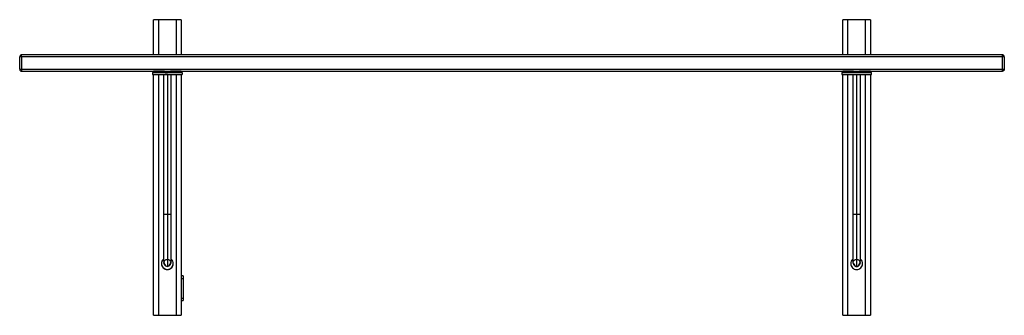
# Paper-space layout '_Front' of a CAD drawing. Header units: millimetres. Extents: x 7370 to 8370, y -248 to 52.
import ezdxf

# ---------------------------------------------------------------- set-up
doc = ezdxf.new("R2010")
doc.units = ezdxf.units.MM

psp = doc.layouts.new('_Front')

# ---------------------------------------------------------------- linework, layer by layer
at = {"color": 7, "linetype": 'Continuous', "lineweight": 25}
for p, q in [((7506, 16.7), (7506, 52.5)), ((7529, 52.5), (7511, 52.5)), ((7511, 52.5), (7511, 16.7)), ((7529, 52.5), (7529, 16.7)), ((7534, 52.5), (7534, 16.7)), ((8206, 16.7), (8206, 52.5)), ((8229, 52.5), (8211, 52.5)), ((8211, 16.7), (8211, 52.5)), ((8229, 16.7), (8229, 52.5)), ((8234, 52.5), (8234, 16.7)), ((7370, 2.2), (7370, 14.7)), ((7372, 16.7), (7372, 16.7)), ((8368, 16.7), (7372, 16.7)), ((7372, 14.7), (7372, 2.2)), ((8368, 14.7), (7372, 14.7)), ((8368, 2.2), (8368, 14.7)), ((8370, 14.7), (8369.9, 14.7)), ((8370, 14.7), (8370, 2.2)), ((7370, 2.2), (7370.1, 2.2)), ((7372, 2.2), (8368, 2.2)), ((7372, 0.3), (8368, 0.3)), ((7506, -1), (7506, 0.2)), ((7507.5, 0), (7507.5, -1)), ((7510, 0.3), (7510, 0.2)), ((7517, 0.2), (7511, 0.2)), ((7511, 0.2), (7511, 0)), ((7517, 0.3), (7517, 0)), ((7520, 0.3), (7520, 0)), ((7529, 0.2), (7523, 0.2)), ((7526.3, 0), (7523, 0)), ((7529, 0.2), (7529, 0)), ((7530, 0.2), (7530, 0.3)), ((7532.5, 0), (7532.5, -1)), ((7534, 0.2), (7534, -1)), ((8206, -1), (8206, 0.2)), ((8207.5, 0), (8207.5, -1)), ((8210, 0.3), (8210, 0.2)), ((8217, 0.2), (8211, 0.2)), ((8211, 0), (8211, 0.2)), ((8217, 0), (8213.7, 0)), ((8220, 0.3), (8220, 0)), ((8229, 0.2), (8223, 0.2)), ((8229, 0), (8229, 0.2)), ((8230, 0.2), (8230, 0.3)), ((8232.5, -1), (8232.5, 0)), ((8234, 0.2), (8234, -1)), ((7505, -1), (7505, -3)), ((7506, -247.5), (7506, -3)), ((7509.6, -3), (7511.8, -3)), ((7511, -3), (7511, -247.5)), ((7516, -3), (7516, -145)), ((7520, -3), (7520, -145)), ((7527.5, -1), (7523, -1)), ((7524, -145), (7524, -3)), ((7529, -3), (7529, -247.5)), ((7532.5, -1), (7535, -1)), ((7534, -3), (7534, -247.5)), ((7535, -1), (7535, -3)), ((8205, -1), (8207.5, -1)), ((8205, -1), (8205, -3)), ((8206, -247.5), (8206, -3)), ((8211, -247.5), (8211, -3)), ((8217, -1), (8212.5, -1)), ((8216, -3), (8216, -145)), ((8220, -3), (8220, -145)), ((8223, 0), (8222.8, 0)), ((8224, -145), (8224, -3)), ((8228.2, -3), (8230.4, -3)), ((8229, -247.5), (8229, -3)), ((8234, -3), (8234, -247.5)), ((8235, -1), (8235, -1)), ((8235, -3), (8235, -1)), ((7536, -207.5), (7534, -207.5)), ((7534, -210), (7536, -210)), ((7536, -210), (7536, -230)), ((7534, -230), (7536, -230)), ((7534, -232.5), (7536, -232.5)), ((7511, -247.5), (7529, -247.5)), ((8211, -247.5), (8229, -247.5))]:
    psp.add_line(p, q, dxfattribs=at)
for centre, radius, start, end in [((7520, -195), 5.99, 132.1192, 0.3361), ((8220, -195), 3, 179.9863, 0.0116)]:
    psp.add_arc(centre, radius, start, end, dxfattribs=at)
for points, knots in [([(7511, 52.5), (7510.3, 52.5), (7508.8, 52.5), (7507.1, 52.5), (7506.2, 52.5), (7506.1, 52.5), (7506, 52.5)], [0, 0, 0, 0, 0.270261, 0.562429, 0.789736, 1, 1, 1, 1]), ([(7534, 52.5), (7533.9, 52.5), (7533.7, 52.5), (7532.4, 52.5), (7530.7, 52.5), (7529.6, 52.5), (7529, 52.5)], [0, 0, 0, 0, 0.270261, 0.562429, 0.789736, 1, 1, 1, 1]), ([(8211, 52.5), (8210.3, 52.5), (8208.8, 52.5), (8207.1, 52.5), (8206.2, 52.5), (8206.1, 52.5), (8206, 52.5)], [0, 0, 0, 0, 0.270261, 0.562429, 0.789736, 1, 1, 1, 1]), ([(8234, 52.5), (8233.9, 52.5), (8233.7, 52.5), (8232.4, 52.5), (8230.7, 52.5), (8229.5, 52.5), (8229, 52.5)], [0, 0, 0, 0, 0.270261, 0.562429, 0.789736, 1, 1, 1, 1]), ([(7372, 16.7), (7371.9, 16.7), (7371.6, 16.7), (7371.2, 16.6), (7370.9, 16.4), (7370.5, 16), (7370.2, 15.6), (7370, 15.1), (7370, 14.9), (7370, 14.7)], [0, 0, 0, 0, 0.1281506, 0.2569586, 0.3836854, 0.5072805, 0.7561109, 0.879565, 1, 1, 1, 1]), ([(7372, 14.7), (7371.7, 14.7), (7371.1, 14.7), (7370.5, 14.7), (7370.1, 14.7), (7370, 14.7), (7370, 14.7)], [0, 0, 0, 0, 0.270261, 0.562429, 0.789736, 1, 1, 1, 1]), ([(7372, 14.7), (7372, 15), (7372, 15.6), (7372, 16.3), (7372, 16.6), (7372, 16.7), (7372, 16.7)], [0, 0, 0, 0, 0.306042, 0.636892, 0.894293, 1, 1, 1, 1]), ([(8368, 14.7), (8368, 15), (8368, 15.6), (8368, 16.3), (8368, 16.7), (8368, 16.7), (8368, 16.7)], [0, 0, 0, 0, 0.270261, 0.562429, 0.789736, 1, 1, 1, 1]), ([(8370, 14.7), (8370, 14.9), (8369.9, 15.2), (8369.8, 15.5), (8369.6, 15.9), (8369.3, 16.3), (8368.9, 16.6), (8368.4, 16.7), (8368.1, 16.7), (8368, 16.7)], [0, 0, 0, 0, 0.1281506, 0.2569586, 0.3836854, 0.5072805, 0.7561109, 0.879565, 1, 1, 1, 1]), ([(8369.9, 14.7), (8369.9, 14.7), (8369.8, 14.7), (8369.3, 14.7), (8368.7, 14.7), (8368.2, 14.7), (8368, 14.7)], [0, 0, 0, 0, 0.17409, 0.504763, 0.762026, 1, 1, 1, 1]), ([(7370, 2.2), (7370, 2.1), (7370.1, 1.8), (7370.2, 1.5), (7370.4, 1.1), (7370.7, 0.7), (7371.2, 0.4), (7371.6, 0.3), (7371.9, 0.3), (7372, 0.3)], [0, 0, 0, 0, 0.128151, 0.256959, 0.383685, 0.50728, 0.756111, 0.879565, 1, 1, 1, 1]), ([(7370.1, 2.2), (7370.1, 2.2), (7370.2, 2.2), (7370.7, 2.2), (7371.3, 2.2), (7371.8, 2.2), (7372, 2.2)], [0, 0, 0, 0, 0.17409, 0.504763, 0.762026, 1, 1, 1, 1]), ([(7372, 2.2), (7372, 2), (7372, 1.4), (7372, 0.7), (7372, 0.3), (7372, 0.3), (7372, 0.3)], [0, 0, 0, 0, 0.270261, 0.562429, 0.789736, 1, 1, 1, 1]), ([(7511, 0.2), (7510.3, 0.2), (7508.8, 0.2), (7507.1, 0.2), (7506.2, 0.2), (7506.1, 0.2), (7506, 0.2)], [0, 0, 0, 0, 0.270261, 0.562429, 0.789736, 1, 1, 1, 1]), ([(7507.5, 0), (7507.5, 0), (7507.4, 0), (7507.7, 0), (7508.4, 0), (7509.5, 0), (7511.1, 0), (7513, 0), (7515.2, 0), (7517.5, 0), (7520, 0), (7522.5, 0), (7524.8, 0), (7527, 0), (7528.9, 0), (7530.5, 0), (7531.6, 0), (7532.1, 0), (7532.3, 0)], [0, 0, 0, 0, 0.000528, 0.067501, 0.133847, 0.200192, 0.267165, 0.334138, 0.400483, 0.466828, 0.533801, 0.600774, 0.667119, 0.733464, 0.800438, 0.867411, 0.933756, 1, 1, 1, 1]), ([(7507.5, 0), (7507.6, 0), (7507.6, 0), (7508.4, 0), (7509.5, 0), (7511.1, 0), (7513, 0), (7515.2, 0), (7517.5, 0), (7520, 0), (7522.5, 0), (7524.8, 0), (7527, 0), (7528.9, 0), (7530.5, 0), (7531.6, 0), (7532.4, 0), (7532.5, 0), (7532.5, 0)], [0, 0, 0, 0, 0.062794, 0.125, 0.187206, 0.25, 0.312795, 0.375, 0.437206, 0.5, 0.562795, 0.625, 0.687206, 0.75, 0.812795, 0.875, 0.937206, 1, 1, 1, 1]), ([(7522.1, 0), (7522.1, 0), (7521.9, 0), (7521.2, 0), (7520.4, 0), (7520, 0)], [0, 0, 0, 0, 0.000044, 0.500197, 1, 1, 1, 1]), ([(7522.8, 0), (7522.8, 0), (7522.7, 0), (7522.4, 0), (7522.1, 0)], [0, 0, 0, 0, 0.001058, 1, 1, 1, 1]), ([(7531.2, 0), (7530.6, 0), (7528.8, 0), (7527.3, 0), (7526.3, 0)], [0, 0, 0, 0, 0.355088, 1, 1, 1, 1]), ([(7526.3, 0), (7527.3, 0), (7529.4, 0), (7531.4, 0), (7532.5, 0)], [0, 0, 0, 0, 0.4868893, 1, 1, 1, 1]), ([(7534, 0.2), (7533.9, 0.2), (7533.7, 0.2), (7532.4, 0.2), (7530.7, 0.2), (7529.6, 0.2), (7529, 0.2)], [0, 0, 0, 0, 0.270261, 0.562429, 0.789736, 1, 1, 1, 1]), ([(8211, 0.2), (8210.3, 0.2), (8208.8, 0.2), (8207.1, 0.2), (8206.2, 0.2), (8206.1, 0.2), (8206, 0.2)], [0, 0, 0, 0, 0.270261, 0.562429, 0.789736, 1, 1, 1, 1]), ([(8207.5, 0), (8207.6, 0), (8207.6, 0), (8208.4, 0), (8209.5, 0), (8211.1, 0), (8213, 0), (8215.2, 0), (8217.5, 0), (8220, 0), (8222.5, 0), (8224.8, 0), (8227, 0), (8228.9, 0), (8230.5, 0), (8231.6, 0), (8232.4, 0), (8232.5, 0), (8232.5, 0)], [0, 0, 0, 0, 0.062794, 0.125, 0.187205, 0.25, 0.312794, 0.375, 0.437205, 0.5, 0.562794, 0.625, 0.687205, 0.75, 0.812794, 0.875, 0.937206, 1, 1, 1, 1]), ([(8207.5, 0), (8207.6, 0), (8207.6, 0), (8208.4, 0), (8209.5, 0), (8211.1, 0), (8213, 0), (8215.2, 0), (8217.5, 0), (8220, 0), (8222.5, 0), (8224.8, 0), (8227, 0), (8228.9, 0), (8230.5, 0), (8231.6, 0), (8232.3, 0), (8232.6, 0), (8232.5, 0), (8232.5, 0)], [0, 0, 0, 0, 0.062763, 0.124938, 0.187113, 0.249876, 0.31264, 0.374814, 0.436989, 0.499752, 0.562516, 0.624691, 0.686865, 0.749629, 0.812392, 0.874567, 0.936741, 0.999505, 1, 1, 1, 1]), ([(8213.7, 0), (8212.7, 0), (8211.2, 0), (8209.4, 0), (8208.8, 0)], [0, 0, 0, 0, 0.644912, 1, 1, 1, 1]), ([(8220, 0), (8220, 0), (8219.6, 0), (8218.8, 0), (8218, 0), (8217.8, 0), (8217.7, 0)], [0, 0, 0, 0, 0.0001193, 0.44481, 0.8888824, 1, 1, 1, 1]), ([(8234, 0.2), (8233.9, 0.2), (8233.7, 0.2), (8232.4, 0.2), (8230.7, 0.2), (8229.5, 0.2), (8229, 0.2)], [0, 0, 0, 0, 0.270261, 0.562429, 0.789736, 1, 1, 1, 1]), ([(8368, 0.3), (8368, 0.3), (8368, 0.4), (8368, 0.9), (8368, 1.6), (8368, 2), (8368, 2.2)], [0, 0, 0, 0, 0.270261, 0.562429, 0.789736, 1, 1, 1, 1]), ([(8368, 2.2), (8368.3, 2.2), (8368.9, 2.2), (8369.5, 2.2), (8369.9, 2.2), (8370, 2.2), (8370, 2.2)], [0, 0, 0, 0, 0.270261, 0.562429, 0.789736, 1, 1, 1, 1]), ([(8370, 2.2), (8370, 2), (8369.9, 1.4), (8369.4, 0.7), (8368.7, 0.3), (8368.2, 0.3), (8368, 0.3)], [0, 0, 0, 0, 0.270261, 0.562429, 0.789736, 1, 1, 1, 1]), ([(7505, -1), (7505, -1), (7504.9, -1), (7505.2, -1), (7506, -1), (7507.5, -1), (7509.3, -1), (7511.6, -1), (7514.2, -1), (7517.1, -1), (7520, -1), (7523, -1), (7525.8, -1), (7528.4, -1), (7530.7, -1), (7532.4, -1), (7533.1, -1), (7533.4, -1)], [0, 0, 0, 0, 0.000483, 0.073864, 0.146558, 0.219251, 0.292632, 0.366014, 0.438707, 0.5114, 0.584782, 0.658164, 0.730857, 0.80355, 0.876932, 0.950313, 1, 1, 1, 1]), ([(7505, -1), (7505.1, -1), (7505.2, -1), (7506.1, -1), (7507.4, -1), (7509.3, -1), (7511.6, -1), (7514.2, -1), (7517.1, -1), (7520, -1), (7523, -1), (7525.8, -1), (7528.4, -1), (7530.7, -1), (7532.6, -1), (7533.9, -1), (7534.8, -1), (7534.9, -1), (7535, -1)], [0, 0, 0, 0, 0.062794, 0.125, 0.187206, 0.25, 0.312795, 0.375, 0.437206, 0.5, 0.562795, 0.625, 0.687206, 0.75, 0.812795, 0.875, 0.937206, 1, 1, 1, 1]), ([(7505, -3), (7505.1, -3), (7505.2, -3), (7506.1, -3), (7507.4, -3), (7509.3, -3), (7511.6, -3), (7514.2, -3), (7517.1, -3), (7520, -3), (7523, -3), (7525.8, -3), (7528.4, -3), (7530.7, -3), (7532.6, -3), (7533.9, -3), (7534.8, -3), (7534.9, -3), (7535, -3)], [0, 0, 0, 0, 0.062794, 0.125, 0.187206, 0.25, 0.312795, 0.375, 0.437206, 0.5, 0.562795, 0.625, 0.687206, 0.75, 0.812795, 0.875, 0.937206, 1, 1, 1, 1]), ([(7510.8, -1), (7510.9, -1), (7511.6, -1), (7513, -1), (7515.1, -1), (7516.6, -1), (7517.3, -1)], [0, 0, 0, 0, 0.073375, 0.393879, 0.711377, 1, 1, 1, 1]), ([(7511.8, -1), (7511.9, -1), (7512.1, -1), (7512.4, -1), (7512.5, -1)], [0, 0, 0, 0, 0.4619057, 1, 1, 1, 1]), ([(7512.4, -1), (7513.4, -1), (7515.2, -1), (7516.8, -1), (7517.6, -1)], [0, 0, 0, 0, 0.5392456, 1, 1, 1, 1]), ([(7512.4, -3), (7513.4, -3), (7515.2, -3), (7516.8, -3), (7517.6, -3)], [0, 0, 0, 0, 0.539244, 1, 1, 1, 1]), ([(7513.7, 0), (7514.5, 0), (7516, 0), (7517.3, 0), (7518, 0)], [0, 0, 0, 0, 0.539296, 1, 1, 1, 1]), ([(7513.7, -1), (7514.5, -1), (7516, -1), (7517.3, -1), (7518, -1)], [0, 0, 0, 0, 0.539294, 1, 1, 1, 1]), ([(7517.2, 0), (7517.2, 0), (7517, 0), (7516.9, 0), (7517.1, 0), (7517.2, 0)], [0, 0, 0, 0, 0.0005129, 0.5004947, 1, 1, 1, 1]), ([(7520, -3), (7519.5, -3), (7518.6, -3), (7517.9, -3), (7517.6, -3)], [0, 0, 0, 0, 0.586407, 1, 1, 1, 1]), ([(7523, -1), (7523, -1), (7522.9, -1), (7522.2, -1), (7521.2, -1), (7520.3, -1), (7519.9, -1), (7519.9, -1)], [0, 0, 0, 0, 0.243661, 0.487049, 0.730398, 0.973977, 1, 1, 1, 1]), ([(7531.6, -1), (7531.5, -1), (7530.1, -1), (7528.7, -1), (7527.5, -1)], [0, 0, 0, 0, 0.08565, 1, 1, 1, 1]), ([(7533.9, -1), (7533.9, -1), (7533.8, -1), (7533.6, -1), (7533.4, -1)], [0, 0, 0, 0, 0.0039784, 1, 1, 1, 1]), ([(8205, -1), (8205.1, -1), (8205.2, -1), (8206.1, -1), (8207.4, -1), (8209.3, -1), (8211.6, -1), (8214.2, -1), (8217.1, -1), (8220, -1), (8223, -1), (8225.8, -1), (8228.4, -1), (8230.7, -1), (8232.6, -1), (8233.9, -1), (8234.8, -1), (8234.9, -1), (8235, -1)], [0, 0, 0, 0, 0.062794, 0.125, 0.187205, 0.25, 0.312794, 0.375, 0.437205, 0.5, 0.562794, 0.625, 0.687205, 0.75, 0.812794, 0.875, 0.937206, 1, 1, 1, 1]), ([(8205, -1), (8205.1, -1), (8205.2, -1), (8206.1, -1), (8207.4, -1), (8209.3, -1), (8211.6, -1), (8214.2, -1), (8217.1, -1), (8220, -1), (8223, -1), (8225.8, -1), (8228.4, -1), (8230.7, -1), (8232.6, -1), (8234, -1), (8234.8, -1), (8235.1, -1), (8235, -1), (8235, -1)], [0, 0, 0, 0, 0.062769, 0.124948, 0.187128, 0.249897, 0.312665, 0.374845, 0.437025, 0.499794, 0.562562, 0.624742, 0.686922, 0.74969, 0.812459, 0.874639, 0.936819, 0.999587, 1, 1, 1, 1]), ([(8205, -3), (8205.1, -3), (8205.2, -3), (8206.1, -3), (8207.4, -3), (8209.3, -3), (8211.6, -3), (8214.2, -3), (8217.1, -3), (8220, -3), (8223, -3), (8225.8, -3), (8228.4, -3), (8230.7, -3), (8232.6, -3), (8233.9, -3), (8234.8, -3), (8234.9, -3), (8235, -3)], [0, 0, 0, 0, 0.062794, 0.125, 0.187205, 0.25, 0.312794, 0.375, 0.437205, 0.5, 0.562794, 0.625, 0.687205, 0.75, 0.812794, 0.875, 0.937206, 1, 1, 1, 1]), ([(8212.5, -1), (8211.3, -1), (8209.9, -1), (8208.5, -1), (8208.4, -1)], [0, 0, 0, 0, 0.91435, 1, 1, 1, 1]), ([(8217.6, -1), (8217.4, -1), (8217.1, -1), (8217, -1), (8217, -1)], [0, 0, 0, 0, 0.333084, 1, 1, 1, 1]), ([(8220, -1), (8219.6, -1), (8218.9, -1), (8218.1, -1), (8217.9, -1), (8217.9, -1)], [0, 0, 0, 0, 0.500213, 0.999955, 1, 1, 1, 1]), ([(8222, -1), (8222.7, -1), (8224, -1), (8225.5, -1), (8226.3, -1)], [0, 0, 0, 0, 0.460707, 1, 1, 1, 1]), ([(8222.2, 0), (8222.8, 0), (8224.1, 0), (8225.5, 0), (8226.3, 0)], [0, 0, 0, 0, 0.442858, 1, 1, 1, 1]), ([(8222.5, -1), (8223.2, -1), (8224.8, -1), (8226.6, -1), (8227.6, -1)], [0, 0, 0, 0, 0.4607537, 1, 1, 1, 1]), ([(8222.5, -3), (8223.2, -3), (8224.8, -3), (8226.6, -3), (8227.6, -3)], [0, 0, 0, 0, 0.460757, 1, 1, 1, 1]), ([(8222.7, -1), (8223.4, -1), (8224.9, -1), (8226.5, -1), (8227.4, -1), (8227.6, -1)], [0, 0, 0, 0, 0.403151, 0.846634, 1, 1, 1, 1]), ([(8227.5, -1), (8227.6, -1), (8227.9, -1), (8228.1, -1), (8228.2, -1)], [0, 0, 0, 0, 0.538096, 1, 1, 1, 1]), ([(7516, -145), (7516, -147.1), (7516, -151.4), (7516, -157.9), (7516, -164.4), (7516, -170.9), (7516, -177), (7516, -182), (7516, -185.9), (7516, -188.9), (7516, -190.4), (7516, -191.2)], [0, 0, 0, 0, 0.10678, 0.218763, 0.335943, 0.458325, 0.585904, 0.71868, 0.810139, 0.903913, 1, 1, 1, 1]), ([(7516, -145), (7516.1, -145), (7516.2, -145), (7517.1, -145), (7518.5, -145), (7519.5, -145), (7520, -145)], [0, 0, 0, 0, 0.240108, 0.5, 0.759892, 1, 1, 1, 1]), ([(7520, -145), (7520, -147.6), (7520, -152.9), (7520, -160.7), (7520, -168.1), (7520, -175), (7520, -181.3), (7520, -186.7), (7520, -191.1), (7520, -194.6), (7520, -196.8), (7520, -197.6), (7520, -197.8)], [0, 0, 0, 0, 0.106732, 0.213463, 0.320193, 0.426925, 0.533655, 0.640387, 0.74103, 0.841674, 0.942316, 1, 1, 1, 1]), ([(7520, -145), (7520.5, -145), (7521.6, -145), (7522.9, -145), (7523.8, -145), (7523.9, -145), (7524, -145)], [0, 0, 0, 0, 0.2401085, 0.5, 0.7598915, 1, 1, 1, 1]), ([(7524, -191.2), (7524, -190.3), (7524, -188.5), (7524, -184.8), (7524, -180.3), (7524, -174.8), (7524, -168.4), (7524, -162.1), (7524, -156.1), (7524, -150.6), (7524, -146.9), (7524, -145)], [0, 0, 0, 0, 0.106782, 0.218765, 0.335947, 0.458328, 0.585907, 0.718683, 0.810141, 0.903915, 1, 1, 1, 1]), ([(8216, -145), (8216, -147.1), (8216, -151.4), (8216, -157.9), (8216, -164.4), (8216, -170.9), (8216, -177), (8216, -182), (8216, -185.9), (8216, -188.9), (8216, -190.4), (8216, -191.2)], [0, 0, 0, 0, 0.1067803, 0.2187626, 0.3359428, 0.4583254, 0.5859035, 0.7186797, 0.8101392, 0.9039132, 1, 1, 1, 1]), ([(8216, -145), (8216.1, -145), (8216.2, -145), (8217.1, -145), (8218.5, -145), (8219.5, -145), (8220, -145)], [0, 0, 0, 0, 0.240108, 0.5, 0.759892, 1, 1, 1, 1]), ([(8220, -145), (8220, -147.6), (8220, -152.9), (8220, -160.7), (8220, -168.1), (8220, -175), (8220, -181.3), (8220, -186.7), (8220, -191.1), (8220, -194.6), (8220, -196.8), (8220, -197.6), (8220, -197.8)], [0, 0, 0, 0, 0.106732, 0.213463, 0.320193, 0.426925, 0.533655, 0.640387, 0.74103, 0.841674, 0.942316, 1, 1, 1, 1]), ([(8220, -145), (8220.5, -145), (8221.6, -145), (8222.9, -145), (8223.8, -145), (8223.9, -145), (8224, -145)], [0, 0, 0, 0, 0.240108, 0.5, 0.759892, 1, 1, 1, 1]), ([(8224, -191.2), (8224, -190.3), (8224, -188.5), (8224, -184.8), (8224, -180.3), (8224, -174.8), (8224, -168.4), (8224, -162.1), (8224, -156.1), (8224, -150.6), (8224, -146.9), (8224, -145)], [0, 0, 0, 0, 0.106782, 0.218765, 0.335947, 0.458328, 0.585907, 0.718683, 0.810141, 0.903915, 1, 1, 1, 1]), ([(7516, -190.6), (7515.9, -190.6), (7515.2, -191.1), (7514.3, -192.7), (7514.1, -194.2), (7514, -195)], [0, 0, 0, 0, 0.058665, 0.529333, 1, 1, 1, 1]), ([(7514, -195), (7514.1, -195.8), (7514.3, -197.4), (7515.7, -199.4), (7517.6, -200.7), (7520, -201.2), (7522.4, -200.7), (7524.3, -199.4), (7525.7, -197.4), (7525.9, -195.8), (7526, -195)], [0, 0, 0, 0, 0.125001, 0.250002, 0.375002, 0.500003, 0.625003, 0.750003, 0.875001, 1, 1, 1, 1]), ([(7520, -191), (7519.5, -191.1), (7518.5, -191.2), (7517.1, -192.1), (7516.2, -193.4), (7516.1, -194.5), (7516, -195)], [0, 0, 0, 0, 0.240108, 0.5, 0.759892, 1, 1, 1, 1]), ([(7516, -191.2), (7516.1, -192), (7516.2, -193.5), (7517.1, -195.7), (7518.5, -197.3), (7519.5, -197.7), (7520, -198)], [0, 0, 0, 0, 0.241132, 0.492552, 0.747863, 1, 1, 1, 1]), ([(7523, -195), (7523, -195.4), (7522.9, -196.2), (7522.2, -197.2), (7521.2, -197.8), (7520, -198.1), (7518.8, -197.8), (7517.8, -197.2), (7517.2, -196.2), (7516.9, -195.4), (7517, -195), (7517, -195)], [0, 0, 0, 0, 0.125473, 0.250227, 0.374846, 0.500035, 0.62525, 0.749906, 0.874599, 0.999988, 1, 1, 1, 1]), ([(7523, -195), (7523, -195.4), (7522.9, -196.2), (7522.2, -197.2), (7521.2, -197.8), (7520, -198.1), (7518.8, -197.8), (7517.8, -197.2), (7517.1, -196.2), (7517, -195.4), (7517, -195)], [0, 0, 0, 0, 0.125474, 0.25023, 0.37485, 0.500041, 0.625257, 0.749914, 0.874609, 1, 1, 1, 1]), ([(7524, -195), (7523.9, -194.5), (7523.8, -193.4), (7522.9, -192.1), (7521.6, -191.2), (7520.5, -191.1), (7520, -191)], [0, 0, 0, 0, 0.240108, 0.5, 0.759892, 1, 1, 1, 1]), ([(7520, -198), (7520.5, -197.7), (7521.5, -197.3), (7522.9, -195.7), (7523.8, -193.5), (7524, -192), (7524, -191.2)], [0, 0, 0, 0, 0.252137, 0.507448, 0.758868, 1, 1, 1, 1]), ([(7526, -195), (7525.9, -194.2), (7525.7, -192.7), (7524.8, -191.1), (7524.1, -190.6), (7524, -190.6)], [0, 0, 0, 0, 0.4706609, 0.9413217, 1, 1, 1, 1]), ([(7526, -195), (7525.9, -194.2), (7525.7, -192.7), (7524.8, -191.1), (7524.1, -190.6), (7524, -190.6)], [0, 0, 0, 0, 0.470661, 0.941322, 1, 1, 1, 1]), ([(8216, -190.6), (8215.9, -190.6), (8215.2, -191.1), (8214.3, -192.7), (8214.1, -194.2), (8214, -195)], [0, 0, 0, 0, 0.058678, 0.529339, 1, 1, 1, 1]), ([(8214, -195), (8214.1, -195.8), (8214.3, -197.4), (8215.7, -199.4), (8217.6, -200.7), (8220, -201.2), (8222.4, -200.7), (8224.4, -199.4), (8225.7, -197.4), (8226.2, -195), (8225.7, -192.7), (8224.8, -191.1), (8224.1, -190.6), (8224, -190.6)], [0, 0, 0, 0, 0.098768, 0.197535, 0.296304, 0.395073, 0.493842, 0.592611, 0.691381, 0.79015, 0.88892, 0.987689, 1, 1, 1, 1]), ([(8216, -190.6), (8215.9, -190.6), (8215.2, -191.1), (8214.3, -192.7), (8214.1, -194.2), (8214, -195)], [0, 0, 0, 0, 0.058678, 0.529339, 1, 1, 1, 1]), ([(8214, -195), (8214.1, -195.8), (8214.3, -197.4), (8215.7, -199.4), (8217.6, -200.7), (8220, -201.2), (8222.4, -200.7), (8224.3, -199.4), (8225.7, -197.4), (8225.9, -195.8), (8226, -195)], [0, 0, 0, 0, 0.124999, 0.249997, 0.374997, 0.499997, 0.624998, 0.749998, 0.874999, 1, 1, 1, 1]), ([(8220, -191), (8219.5, -191.1), (8218.5, -191.2), (8217.1, -192.1), (8216.2, -193.4), (8216.1, -194.5), (8216, -195)], [0, 0, 0, 0, 0.2401085, 0.5, 0.7598915, 1, 1, 1, 1]), ([(8216, -191.2), (8216.1, -192), (8216.2, -193.5), (8217.1, -195.7), (8218.5, -197.3), (8219.5, -197.7), (8220, -198)], [0, 0, 0, 0, 0.241132, 0.492552, 0.747863, 1, 1, 1, 1]), ([(8223, -195), (8223, -195.4), (8222.9, -196.2), (8222.2, -197.2), (8221.2, -197.8), (8220, -198.1), (8218.8, -197.8), (8217.8, -197.2), (8217.1, -196.2), (8217, -195.4), (8217, -195)], [0, 0, 0, 0, 0.125391, 0.250086, 0.374743, 0.499959, 0.62515, 0.74977, 0.874526, 1, 1, 1, 1]), ([(8224, -195), (8223.9, -194.5), (8223.8, -193.4), (8222.9, -192.1), (8221.6, -191.2), (8220.5, -191.1), (8220, -191)], [0, 0, 0, 0, 0.240108, 0.5, 0.759892, 1, 1, 1, 1]), ([(8220, -198), (8220.5, -197.7), (8221.5, -197.3), (8222.9, -195.7), (8223.8, -193.5), (8224, -192), (8224, -191.2)], [0, 0, 0, 0, 0.252137, 0.507448, 0.758868, 1, 1, 1, 1]), ([(8226, -195), (8225.9, -194.2), (8225.7, -192.7), (8224.8, -191.1), (8224.1, -190.6), (8224, -190.6)], [0, 0, 0, 0, 0.470667, 0.941335, 1, 1, 1, 1]), ([(7536, -207.5), (7536, -207.5), (7536, -207.6), (7536, -208.3), (7536, -209.2), (7536, -209.7), (7536, -210)], [0, 0, 0, 0, 0.2702613, 0.5624294, 0.7897364, 1, 1, 1, 1]), ([(7536, -230), (7536, -230.4), (7536, -231.1), (7536, -231.9), (7536, -232.4), (7536, -232.5), (7536, -232.5)], [0, 0, 0, 0, 0.2702613, 0.5624294, 0.7897364, 1, 1, 1, 1]), ([(7506, -247.5), (7506.1, -247.5), (7506.3, -247.5), (7507.6, -247.5), (7509.3, -247.5), (7510.5, -247.5), (7511, -247.5)], [0, 0, 0, 0, 0.270261, 0.562429, 0.789736, 1, 1, 1, 1]), ([(7529, -247.5), (7529.7, -247.5), (7531.2, -247.5), (7532.9, -247.5), (7533.8, -247.5), (7534, -247.5), (7534, -247.5)], [0, 0, 0, 0, 0.270261, 0.562429, 0.789736, 1, 1, 1, 1]), ([(8206, -247.5), (8206.1, -247.5), (8206.3, -247.5), (8207.6, -247.5), (8209.3, -247.5), (8210.4, -247.5), (8211, -247.5)], [0, 0, 0, 0, 0.270261, 0.562429, 0.789736, 1, 1, 1, 1]), ([(8229, -247.5), (8229.7, -247.5), (8231.2, -247.5), (8232.9, -247.5), (8233.8, -247.5), (8233.9, -247.5), (8234, -247.5)], [0, 0, 0, 0, 0.270261, 0.562429, 0.789736, 1, 1, 1, 1])]:
    psp.add_open_spline(points, degree=3, knots=knots, dxfattribs=at)

doc.saveas('drawing.dxf')
